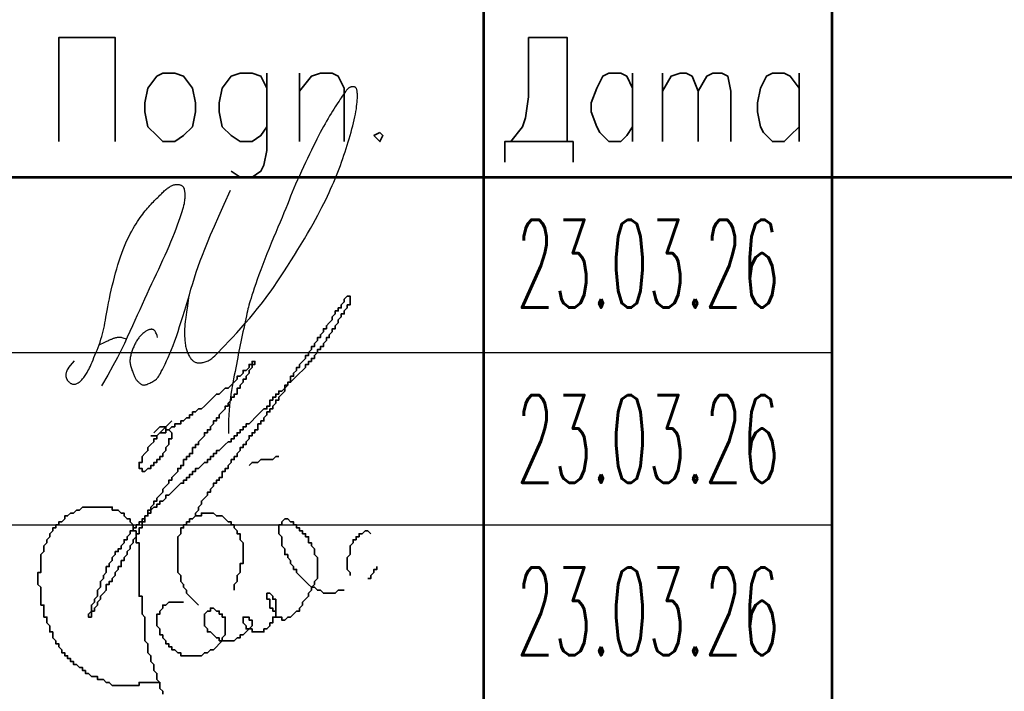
# Model space of a CAD drawing. Header units: millimetres. Extents: x -4 to 206, y 6 to 303.
# Tile 4 of 11: x 57 to 85, y 22 to 41. Entities that reach past the tile are written whole.
import ezdxf

# ---------------------------------------------------------------- set-up
doc = ezdxf.new("R2010")
doc.units = ezdxf.units.MM
doc.header["$MEASUREMENT"] = 0
doc.layers.get('0').update_dxf_attribs({"linetype": 'CONTINUOUS'})
doc.styles.add('simplex.shx', font='simplex.shx', dxfattribs={"width": 0.9, "height": 2})

# ---------------------------------------------------------------- blocks, each defined once
blk = doc.blocks.new('абросимов')
at = {"color": 162, "lineweight": 25}
for points in [[(-760.731, -527.911), (-760.766, -528.141), (-760.793, -528.326), (-760.813, -528.472), (-760.827, -528.586), (-760.836, -528.673), (-760.841, -528.74), (-760.844, -528.794), (-760.845, -528.842), (-760.845, -528.887), (-760.845, -528.933), (-760.844, -528.977), (-760.843, -529.021), (-760.84, -529.064), (-760.838, -529.105), (-760.835, -529.146), (-760.83, -529.184), (-760.826, -529.222), (-760.82, -529.257), (-760.814, -529.292), (-760.807, -529.325), (-760.799, -529.357), (-760.791, -529.388), (-760.781, -529.418), (-760.771, -529.448), (-760.76, -529.477), (-760.748, -529.505), (-760.736, -529.532), (-760.722, -529.558), (-760.709, -529.584), (-760.694, -529.607), (-760.679, -529.63), (-760.664, -529.65), (-760.648, -529.669), (-760.631, -529.686), (-760.615, -529.702), (-760.598, -529.715), (-760.58, -529.727), (-760.563, -529.738), (-760.545, -529.747), (-760.527, -529.755), (-760.509, -529.761), (-760.491, -529.766), (-760.472, -529.769), (-760.453, -529.772), (-760.433, -529.772), (-760.411, -529.772), (-760.389, -529.77), (-760.365, -529.767), (-760.34, -529.763), (-760.314, -529.757), (-760.286, -529.751), (-760.258, -529.742), (-760.23, -529.733), (-760.202, -529.722), (-760.175, -529.71), (-760.148, -529.697), (-760.122, -529.682), (-760.095, -529.664), (-760.064, -529.641), (-760.029, -529.61), (-759.986, -529.57), (-759.934, -529.518), (-759.87, -529.453), (-759.793, -529.373), (-759.701, -529.276), (-759.596, -529.165), (-759.482, -529.042), (-759.361, -528.91), (-759.237, -528.773), (-759.112, -528.633), (-758.99, -528.493), (-758.873, -528.355), (-758.764, -528.223), (-758.662, -528.096), (-758.566, -527.97), (-758.473, -527.845), (-758.383, -527.72), (-758.294, -527.591), (-758.204, -527.458), (-758.112, -527.318), (-758.016, -527.171), (-757.917, -527.018), (-757.817, -526.861), (-757.717, -526.702), (-757.618, -526.543), (-757.522, -526.385), (-757.43, -526.232), (-757.342, -526.084), (-757.261, -525.944), (-757.186, -525.811), (-757.116, -525.685), (-757.051, -525.564), (-756.99, -525.448), (-756.933, -525.336), (-756.879, -525.228), (-756.827, -525.123), (-756.778, -525.02), (-756.731, -524.918), (-756.685, -524.819), (-756.641, -524.72), (-756.599, -524.623), (-756.558, -524.526), (-756.519, -524.43), (-756.481, -524.334), (-756.444, -524.238), (-756.409, -524.142), (-756.374, -524.047), (-756.34, -523.951), (-756.307, -523.856), (-756.276, -523.76), (-756.245, -523.665), (-756.214, -523.57), (-756.185, -523.476), (-756.156, -523.382), (-756.129, -523.289), (-756.103, -523.197), (-756.078, -523.106), (-756.055, -523.018), (-756.033, -522.931), (-756.013, -522.846), (-755.996, -522.764), (-755.98, -522.684), (-755.966, -522.608), (-755.954, -522.535), (-755.945, -522.466), (-755.937, -522.4), (-755.93, -522.339), (-755.926, -522.283), (-755.923, -522.232), (-755.922, -522.185), (-755.923, -522.144), (-755.924, -522.106), (-755.927, -522.073), (-755.93, -522.044), (-755.934, -522.018), (-755.938, -521.997), (-755.943, -521.979), (-755.948, -521.964), (-755.954, -521.952), (-755.959, -521.942), (-755.965, -521.934), (-755.971, -521.928), (-755.977, -521.923), (-755.983, -521.919), (-755.989, -521.916), (-755.996, -521.913), (-756.003, -521.91), (-756.009, -521.908), (-756.016, -521.906), (-756.023, -521.904), (-756.031, -521.903), (-756.038, -521.902), (-756.046, -521.901), (-756.054, -521.901), (-756.062, -521.901), (-756.07, -521.902), (-756.079, -521.903), (-756.087, -521.904), (-756.096, -521.906), (-756.105, -521.908), (-756.114, -521.911), (-756.123, -521.914), (-756.132, -521.917), (-756.141, -521.922), (-756.15, -521.926), (-756.16, -521.932), (-756.169, -521.938), (-756.178, -521.945), (-756.187, -521.952), (-756.197, -521.961), (-756.207, -521.971), (-756.218, -521.984), (-756.231, -521.999), (-756.246, -522.017), (-756.262, -522.039), (-756.281, -522.066), (-756.303, -522.096), (-756.327, -522.132), (-756.354, -522.171), (-756.383, -522.214), (-756.415, -522.26), (-756.447, -522.31), (-756.482, -522.363), (-756.518, -522.419), (-756.555, -522.477), (-756.593, -522.537), (-756.632, -522.6), (-756.673, -522.666), (-756.714, -522.735), (-756.756, -522.806), (-756.799, -522.881), (-756.843, -522.958), (-756.888, -523.038), (-756.933, -523.122), (-756.98, -523.21), (-757.028, -523.301), (-757.077, -523.396), (-757.127, -523.496), (-757.18, -523.601), (-757.234, -523.71), (-757.289, -523.825), (-757.346, -523.943), (-757.404, -524.065), (-757.462, -524.188), (-757.519, -524.312), (-757.575, -524.436), (-757.63, -524.558), (-757.682, -524.678), (-757.731, -524.795), (-757.779, -524.91), (-757.825, -525.023), (-757.871, -525.137), (-757.918, -525.253), (-757.965, -525.372), (-758.015, -525.496), (-758.069, -525.625), (-758.125, -525.762), (-758.185, -525.904), (-758.247, -526.051), (-758.31, -526.202), (-758.375, -526.356), (-758.438, -526.51), (-758.501, -526.665), (-758.562, -526.818), (-758.62, -526.969), (-758.675, -527.117), (-758.727, -527.259), (-758.775, -527.395), (-758.819, -527.522), (-758.859, -527.641), (-758.895, -527.749), (-758.927, -527.844), (-758.953, -527.927), (-758.975, -527.999), (-758.994, -528.063), (-759.011, -528.121), (-759.026, -528.178), (-759.04, -528.234), (-759.054, -528.294), (-759.069, -528.36), (-759.086, -528.433), (-759.103, -528.514), (-759.122, -528.601), (-759.142, -528.692), (-759.162, -528.787), (-759.183, -528.883), (-759.203, -528.979), (-759.223, -529.074), (-759.242, -529.167), (-759.26, -529.258), (-759.279, -529.348), (-759.297, -529.439), (-759.315, -529.529), (-759.333, -529.621), (-759.351, -529.715), (-759.37, -529.812), (-759.389, -529.912), (-759.409, -530.016), (-759.429, -530.121), (-759.449, -530.228), (-759.469, -530.337), (-759.488, -530.445), (-759.506, -530.554), (-759.523, -530.661), (-759.538, -530.768), (-759.552, -530.876), (-759.565, -530.991), (-759.575, -531.115), (-759.584, -531.252), (-759.59, -531.406), (-759.594, -531.581), (-759.595, -531.781)], [(-763.986, -529.708), (-764.049, -529.782), (-764.1, -529.844), (-764.138, -529.895), (-764.166, -529.937), (-764.187, -529.972), (-764.2, -530), (-764.209, -530.024), (-764.215, -530.045), (-764.22, -530.065), (-764.223, -530.084), (-764.225, -530.101), (-764.226, -530.118), (-764.226, -530.134), (-764.225, -530.149), (-764.223, -530.164), (-764.22, -530.178), (-764.216, -530.192), (-764.211, -530.206), (-764.206, -530.22), (-764.199, -530.234), (-764.192, -530.247), (-764.184, -530.26), (-764.174, -530.273), (-764.164, -530.286), (-764.152, -530.299), (-764.14, -530.311), (-764.126, -530.323), (-764.112, -530.333), (-764.098, -530.344), (-764.083, -530.353), (-764.067, -530.361), (-764.051, -530.367), (-764.035, -530.372), (-764.018, -530.376), (-764.002, -530.378), (-763.985, -530.378), (-763.967, -530.376), (-763.949, -530.372), (-763.931, -530.366), (-763.911, -530.358), (-763.892, -530.348), (-763.872, -530.335), (-763.851, -530.321), (-763.83, -530.305), (-763.81, -530.287), (-763.789, -530.268), (-763.769, -530.248), (-763.749, -530.228), (-763.73, -530.206), (-763.711, -530.184), (-763.693, -530.16), (-763.674, -530.133), (-763.656, -530.105), (-763.637, -530.074), (-763.617, -530.039), (-763.596, -530), (-763.575, -529.958), (-763.552, -529.911), (-763.528, -529.86), (-763.504, -529.806), (-763.478, -529.748), (-763.451, -529.686), (-763.424, -529.621), (-763.396, -529.553), (-763.367, -529.481), (-763.337, -529.407), (-763.308, -529.331), (-763.279, -529.253), (-763.252, -529.175), (-763.225, -529.096), (-763.201, -529.018), (-763.18, -528.94), (-763.161, -528.864), (-763.144, -528.788), (-763.129, -528.712), (-763.115, -528.633), (-763.101, -528.551), (-763.086, -528.465), (-763.071, -528.374), (-763.053, -528.277), (-763.034, -528.172), (-763.012, -528.06), (-762.987, -527.944), (-762.961, -527.824), (-762.933, -527.701), (-762.904, -527.577), (-762.873, -527.452), (-762.842, -527.329), (-762.809, -527.208), (-762.776, -527.089), (-762.742, -526.973), (-762.706, -526.861), (-762.67, -526.751), (-762.633, -526.645), (-762.595, -526.543), (-762.556, -526.445), (-762.516, -526.35), (-762.475, -526.261), (-762.433, -526.175), (-762.391, -526.093), (-762.35, -526.016), (-762.308, -525.942), (-762.267, -525.872), (-762.227, -525.807), (-762.187, -525.745), (-762.149, -525.687), (-762.111, -525.632), (-762.074, -525.581), (-762.038, -525.532), (-762.002, -525.486), (-761.967, -525.442), (-761.933, -525.4), (-761.898, -525.36), (-761.864, -525.321), (-761.831, -525.284), (-761.798, -525.248), (-761.765, -525.213), (-761.733, -525.179), (-761.701, -525.147), (-761.67, -525.115), (-761.64, -525.084), (-761.61, -525.054), (-761.581, -525.025), (-761.552, -524.996), (-761.524, -524.969), (-761.497, -524.943), (-761.471, -524.918), (-761.446, -524.894), (-761.422, -524.872), (-761.398, -524.851), (-761.375, -524.831), (-761.352, -524.812), (-761.33, -524.795), (-761.308, -524.779), (-761.286, -524.764), (-761.265, -524.751), (-761.243, -524.738), (-761.221, -524.727), (-761.199, -524.717), (-761.177, -524.708), (-761.156, -524.701), (-761.135, -524.694), (-761.115, -524.69), (-761.096, -524.686), (-761.077, -524.684), (-761.059, -524.683), (-761.043, -524.683), (-761.026, -524.684), (-761.011, -524.686), (-760.996, -524.689), (-760.982, -524.694), (-760.968, -524.699), (-760.954, -524.704), (-760.941, -524.711), (-760.929, -524.718), (-760.918, -524.726), (-760.907, -524.735), (-760.897, -524.744), (-760.887, -524.755), (-760.879, -524.766), (-760.872, -524.779), (-760.866, -524.792), (-760.86, -524.806), (-760.856, -524.822), (-760.852, -524.838), (-760.848, -524.856), (-760.845, -524.875), (-760.843, -524.896), (-760.841, -524.918), (-760.839, -524.941), (-760.838, -524.967), (-760.837, -524.993), (-760.837, -525.022), (-760.838, -525.052), (-760.84, -525.084), (-760.843, -525.118), (-760.847, -525.154), (-760.853, -525.193), (-760.861, -525.236), (-760.872, -525.285), (-760.885, -525.339), (-760.902, -525.401), (-760.923, -525.471), (-760.949, -525.551), (-760.979, -525.64), (-761.014, -525.739), (-761.053, -525.846), (-761.095, -525.96), (-761.141, -526.079), (-761.19, -526.202), (-761.242, -526.328), (-761.296, -526.456), (-761.352, -526.585), (-761.41, -526.714), (-761.469, -526.845), (-761.53, -526.976), (-761.592, -527.109), (-761.656, -527.244), (-761.72, -527.382), (-761.785, -527.521), (-761.852, -527.663), (-761.918, -527.808), (-761.986, -527.955), (-762.054, -528.104), (-762.122, -528.255), (-762.191, -528.408), (-762.26, -528.562), (-762.33, -528.718), (-762.401, -528.876), (-762.475, -529.04), (-762.557, -529.215), (-762.651, -529.406), (-762.759, -529.618), (-762.885, -529.855), (-763.034, -530.124), (-763.208, -530.427)], [(-761.614, -529.045), (-761.63, -528.99), (-761.645, -528.945), (-761.659, -528.91), (-761.673, -528.883), (-761.686, -528.863), (-761.698, -528.848), (-761.71, -528.838), (-761.721, -528.83), (-761.732, -528.824), (-761.742, -528.82), (-761.752, -528.816), (-761.763, -528.814), (-761.773, -528.812), (-761.784, -528.812), (-761.795, -528.812), (-761.806, -528.814), (-761.818, -528.815), (-761.83, -528.818), (-761.844, -528.821), (-761.858, -528.825), (-761.873, -528.831), (-761.889, -528.838), (-761.907, -528.847), (-761.925, -528.857), (-761.945, -528.869), (-761.965, -528.883), (-761.987, -528.898), (-762.009, -528.915), (-762.031, -528.933), (-762.053, -528.952), (-762.074, -528.972), (-762.095, -528.993), (-762.115, -529.015), (-762.134, -529.037), (-762.152, -529.06), (-762.17, -529.084), (-762.186, -529.108), (-762.202, -529.132), (-762.217, -529.157), (-762.231, -529.182), (-762.245, -529.207), (-762.258, -529.233), (-762.27, -529.258), (-762.282, -529.284), (-762.294, -529.311), (-762.305, -529.337), (-762.315, -529.364), (-762.326, -529.391), (-762.336, -529.419), (-762.346, -529.447), (-762.355, -529.475), (-762.364, -529.503), (-762.372, -529.531), (-762.379, -529.559), (-762.385, -529.586), (-762.39, -529.613), (-762.394, -529.64), (-762.397, -529.666), (-762.399, -529.693), (-762.399, -529.718), (-762.399, -529.744), (-762.397, -529.77), (-762.394, -529.796), (-762.389, -529.822), (-762.383, -529.848), (-762.376, -529.874), (-762.369, -529.901), (-762.36, -529.927), (-762.351, -529.954), (-762.342, -529.98), (-762.332, -530.006), (-762.322, -530.032), (-762.312, -530.058), (-762.303, -530.084), (-762.293, -530.109), (-762.283, -530.133), (-762.273, -530.156), (-762.263, -530.178), (-762.253, -530.198), (-762.243, -530.217), (-762.232, -530.234), (-762.221, -530.25), (-762.209, -530.265), (-762.197, -530.278), (-762.185, -530.291), (-762.173, -530.302), (-762.161, -530.314), (-762.148, -530.325), (-762.136, -530.336), (-762.123, -530.347), (-762.11, -530.358), (-762.097, -530.367), (-762.083, -530.376), (-762.069, -530.384), (-762.055, -530.391), (-762.04, -530.396), (-762.025, -530.399), (-762.009, -530.401), (-761.993, -530.4), (-761.975, -530.398), (-761.956, -530.394), (-761.935, -530.388), (-761.912, -530.381), (-761.888, -530.371), (-761.861, -530.359), (-761.833, -530.346), (-761.804, -530.331), (-761.775, -530.316), (-761.746, -530.299), (-761.719, -530.283), (-761.693, -530.266), (-761.669, -530.249), (-761.649, -530.233), (-761.631, -530.216), (-761.613, -530.197), (-761.596, -530.174), (-761.578, -530.146), (-761.558, -530.111), (-761.535, -530.069), (-761.508, -530.018), (-761.476, -529.956), (-761.44, -529.883), (-761.401, -529.802), (-761.358, -529.711), (-761.313, -529.613), (-761.267, -529.506), (-761.219, -529.392), (-761.172, -529.272), (-761.125, -529.146), (-761.078, -529.015), (-761.031, -528.878), (-760.985, -528.737), (-760.939, -528.593), (-760.893, -528.445), (-760.847, -528.294), (-760.801, -528.14), (-760.755, -527.985), (-760.709, -527.829), (-760.662, -527.67), (-760.613, -527.511), (-760.563, -527.351), (-760.511, -527.189), (-760.456, -527.028), (-760.399, -526.866), (-760.338, -526.702), (-760.27, -526.53), (-760.193, -526.34), (-760.102, -526.126), (-759.995, -525.877), (-759.868, -525.586), (-759.717, -525.245), (-759.54, -524.845)], [(-763.276, -529.255), (-763.222, -529.229), (-763.173, -529.206), (-763.131, -529.186), (-763.093, -529.168), (-763.06, -529.153), (-763.031, -529.139), (-763.005, -529.127), (-762.981, -529.116), (-762.958, -529.107), (-762.938, -529.098), (-762.918, -529.09), (-762.9, -529.082), (-762.883, -529.076), (-762.866, -529.07), (-762.85, -529.064), (-762.834, -529.059), (-762.818, -529.054), (-762.803, -529.05), (-762.787, -529.046), (-762.772, -529.043), (-762.756, -529.04), (-762.74, -529.038), (-762.724, -529.036), (-762.708, -529.035), (-762.692, -529.035), (-762.674, -529.037), (-762.654, -529.039), (-762.632, -529.044), (-762.606, -529.052), (-762.576, -529.062), (-762.54, -529.076), (-762.498, -529.094)]]:
    blk.add_lwpolyline(points, dxfattribs=at)

msp = doc.modelspace()

# ---------------------------------------------------------------- linework, layer by layer
at = {"color": 7, "linetype": 'Continuous', "lineweight": 53, "true_color": 0x000007}
for p, q in [((70.443, 11.515), (70.443, 51.308)), ((80.349, 51.308), (80.349, 11.515)), ((15.748, 36.407), (80.349, 36.407)), ((80.349, 36.407), (199.729, 36.407))]:
    msp.add_line(p, q, dxfattribs=at)
at = {"color": 7, "linetype": 'Continuous', "lineweight": 35, "true_color": 0x000007}
for p, q in [((65.193, 39.37), (65.193, 37.423)), ((74.676, 39.37), (74.676, 37.423)), ((75.523, 39.37), (75.523, 37.423)), ((79.417, 39.37), (79.417, 37.423))]:
    msp.add_line(p, q, dxfattribs=at)
at = {"color": 7, "linetype": 'Continuous', "lineweight": 25, "true_color": 0x000007}
for p, q in [((15.748, 31.411), (80.349, 31.411)), ((15.748, 26.501), (80.349, 26.501))]:
    msp.add_line(p, q, dxfattribs=at)
at = {"color": 7, "linetype": 'Continuous', "lineweight": 35, "true_color": 0x000007}
for points in [[(58.335, 37.423), (58.335, 40.386), (59.944, 40.386), (59.944, 37.423)], [(71.205, 37.423), (71.543, 37.846), (71.628, 38.1), (71.713, 38.693), (71.713, 40.386), (72.813, 40.386), (72.813, 37.423)], [(64.262, 38.947), (64.177, 39.116), (64.093, 39.285), (63.839, 39.37), (63.5, 39.37), (63.246, 39.285), (62.992, 38.947), (62.907, 38.523), (62.907, 38.269), (62.992, 37.846), (63.246, 37.592), (63.5, 37.423), (63.839, 37.423), (64.093, 37.592), (64.262, 37.846)], [(64.262, 39.37), (64.262, 37.169), (64.177, 36.745), (64.093, 36.576), (63.839, 36.407), (63.5, 36.407), (63.246, 36.576)], [(65.193, 38.862), (65.532, 39.285), (65.786, 39.37), (66.125, 39.37), (66.294, 39.285), (66.463, 38.947), (66.463, 37.423)], [(74.676, 37.846), (74.507, 37.592), (74.337, 37.423), (73.999, 37.423), (73.829, 37.592), (73.745, 37.677), (73.66, 37.846), (73.491, 38.269), (73.491, 38.523), (73.66, 38.947), (73.829, 39.285), (73.999, 39.37), (74.337, 39.37), (74.507, 39.285), (74.676, 38.947)], [(75.523, 38.862), (75.777, 39.285), (76.031, 39.37), (76.2, 39.37), (76.369, 39.285), (76.539, 38.862), (76.539, 37.423)], [(76.539, 38.862), (76.793, 39.285), (76.962, 39.37), (77.216, 39.37), (77.385, 39.285), (77.47, 38.862), (77.47, 37.423)], [(79.417, 37.846), (79.163, 37.592), (78.994, 37.423), (78.655, 37.423), (78.486, 37.592), (78.401, 37.677), (78.317, 37.846), (78.232, 38.269), (78.232, 38.523), (78.317, 38.947), (78.486, 39.285), (78.655, 39.37), (78.994, 39.37), (79.163, 39.285), (79.417, 38.947)], [(72.983, 36.83), (72.983, 37.423), (71.035, 37.423), (71.035, 36.83)], [(59.605, 24.977), (59.605, 25.061), (59.69, 25.146), (59.69, 25.231), (59.69, 25.315), (59.775, 25.315), (59.775, 25.4), (59.859, 25.485), (59.859, 25.569), (59.944, 25.654), (59.944, 25.739), (60.029, 25.739), (60.029, 25.823), (60.113, 25.823), (60.113, 25.908), (60.198, 25.993), (60.198, 26.077), (60.283, 26.077), (60.283, 26.162), (60.367, 26.247), (60.367, 26.331), (60.452, 26.331), (60.452, 26.416), (60.537, 26.416), (60.537, 26.501), (60.621, 26.501), (60.621, 26.585), (60.706, 26.585), (60.706, 26.67), (60.791, 26.67), (60.791, 26.755), (60.875, 26.755), (60.875, 26.839), (60.96, 26.839), (60.96, 26.924), (61.045, 27.009), (61.129, 27.009), (61.129, 27.093), (61.214, 27.093), (61.214, 27.178), (61.299, 27.178), (61.383, 27.263), (61.383, 27.347), (61.468, 27.347), (61.553, 27.432), (61.637, 27.517), (61.722, 27.601), (61.807, 27.686), (61.891, 27.686), (61.891, 27.771), (61.976, 27.771), (61.976, 27.855), (62.061, 27.855), (62.061, 27.94), (62.145, 27.94), (62.145, 28.025), (62.23, 28.025), (62.23, 28.109), (62.315, 28.109), (62.399, 28.194), (62.484, 28.279), (62.569, 28.279), (62.569, 28.363), (62.653, 28.363), (62.653, 28.448), (62.738, 28.448), (62.738, 28.533), (62.823, 28.533), (62.823, 28.617), (62.907, 28.617), (62.992, 28.702), (63.077, 28.787), (63.161, 28.871), (63.246, 28.871), (63.246, 28.956), (63.331, 28.956), (63.331, 29.041), (63.415, 29.041), (63.415, 29.125), (63.5, 29.125), (63.5, 29.21), (63.585, 29.21), (63.585, 29.295), (63.669, 29.295), (63.669, 29.379), (63.754, 29.379), (63.839, 29.464), (63.923, 29.549), (64.008, 29.633), (64.093, 29.718), (64.177, 29.803), (64.262, 29.803), (64.262, 29.887), (64.347, 29.887), (64.347, 29.972), (64.347, 30.057), (64.431, 30.057), (64.431, 30.141), (64.516, 30.141), (64.516, 30.226), (64.601, 30.226), (64.601, 30.311), (64.685, 30.311), (64.77, 30.395), (64.77, 30.48), (64.855, 30.48), (64.855, 30.565), (64.939, 30.565), (65.024, 30.649), (65.109, 30.734), (65.193, 30.819), (65.278, 30.903), (65.363, 30.988), (65.363, 31.073), (65.447, 31.073), (65.447, 31.157), (65.532, 31.157), (65.532, 31.242), (65.617, 31.242), (65.617, 31.327), (65.701, 31.411), (65.701, 31.496), (65.786, 31.496), (65.786, 31.581), (65.871, 31.581), (65.871, 31.665), (65.955, 31.75), (65.955, 31.835), (66.04, 31.835), (66.04, 31.919), (66.125, 32.004), (66.125, 32.089), (66.209, 32.089), (66.209, 32.173), (66.294, 32.258), (66.294, 32.343), (66.379, 32.427), (66.379, 32.512), (66.463, 32.512), (66.463, 32.597), (66.548, 32.681), (66.548, 32.766), (66.633, 32.766), (66.633, 32.851), (66.633, 32.935), (66.633, 33.02), (66.548, 33.02), (66.463, 32.935), (66.463, 32.851), (66.379, 32.766), (66.379, 32.681), (66.294, 32.681), (66.294, 32.597), (66.209, 32.597), (66.209, 32.512), (66.125, 32.427), (66.125, 32.343), (66.04, 32.258), (65.955, 32.173), (65.955, 32.089), (65.871, 32.089), (65.871, 32.004), (65.786, 31.919), (65.786, 31.835), (65.701, 31.835), (65.701, 31.75), (65.617, 31.665)], [(65.617, 31.665), (65.617, 31.581), (65.532, 31.581), (65.532, 31.496), (65.447, 31.411), (65.447, 31.327), (65.363, 31.327), (65.363, 31.242), (65.278, 31.157), (65.193, 31.073), (65.193, 30.988), (65.109, 30.988), (65.109, 30.903), (65.024, 30.819), (65.024, 30.734), (64.939, 30.734), (64.939, 30.649), (64.939, 30.565), (64.855, 30.565), (64.855, 30.48), (64.77, 30.395), (64.77, 30.311), (64.685, 30.226), (64.601, 30.141), (64.601, 30.057), (64.516, 30.057), (64.516, 29.972), (64.431, 29.887), (64.431, 29.803), (64.347, 29.803), (64.347, 29.718), (64.262, 29.718), (64.262, 29.633), (64.177, 29.549), (64.177, 29.464), (64.093, 29.464), (64.093, 29.379), (64.008, 29.379), (64.008, 29.295), (64.008, 29.21), (63.923, 29.21), (63.923, 29.125), (63.839, 29.125), (63.839, 29.041), (63.754, 29.041), (63.754, 28.956), (63.669, 28.871), (63.669, 28.787), (63.585, 28.787), (63.585, 28.702), (63.5, 28.702), (63.5, 28.617), (63.415, 28.533), (63.415, 28.448), (63.331, 28.448), (63.331, 28.363), (63.246, 28.363), (63.246, 28.279), (63.161, 28.194), (63.161, 28.109), (63.077, 28.109), (63.077, 28.025), (62.992, 28.025), (62.992, 27.94), (62.992, 27.855), (62.907, 27.855), (62.907, 27.771), (62.823, 27.771), (62.823, 27.686), (62.738, 27.686), (62.738, 27.601), (62.653, 27.517), (62.653, 27.432), (62.569, 27.432), (62.569, 27.347), (62.484, 27.263), (62.399, 27.178), (62.399, 27.093), (62.315, 27.009), (62.315, 26.924), (62.23, 26.839), (62.23, 26.755)], [(60.96, 29.041), (61.129, 29.041), (61.214, 29.125), (61.299, 29.125), (61.383, 29.125), (61.383, 29.21), (61.468, 29.21), (61.553, 29.295), (61.637, 29.295), (61.637, 29.379), (61.722, 29.379), (61.807, 29.379), (61.807, 29.464), (61.891, 29.464), (61.976, 29.549), (62.061, 29.549), (62.061, 29.633), (62.145, 29.633), (62.145, 29.718), (62.23, 29.718), (62.315, 29.803), (62.399, 29.803), (62.484, 29.887), (62.569, 29.972), (62.653, 30.057), (62.738, 30.141), (62.823, 30.226), (62.907, 30.226), (62.992, 30.311), (63.077, 30.395), (63.161, 30.395), (63.246, 30.48), (63.331, 30.565), (63.415, 30.649), (63.415, 30.734), (63.5, 30.734), (63.585, 30.819), (63.585, 30.903), (63.669, 30.903), (63.754, 30.988), (63.754, 31.073), (63.839, 31.073), (63.839, 31.157), (63.923, 31.157), (63.923, 31.073), (63.839, 31.073), (63.839, 30.988), (63.754, 30.903), (63.754, 30.819), (63.669, 30.734), (63.669, 30.649), (63.585, 30.649), (63.585, 30.565), (63.5, 30.48), (63.5, 30.395), (63.415, 30.395), (63.415, 30.311), (63.415, 30.226), (63.331, 30.226), (63.331, 30.141), (63.246, 30.141), (63.246, 30.057), (63.161, 29.972), (63.161, 29.887), (63.077, 29.887), (63.077, 29.803), (62.992, 29.718), (62.907, 29.633), (62.907, 29.549), (62.823, 29.549), (62.823, 29.464), (62.738, 29.464), (62.738, 29.379), (62.653, 29.295), (62.653, 29.21), (62.569, 29.21), (62.569, 29.125), (62.484, 29.125), (62.484, 29.041), (62.399, 28.956), (62.315, 28.871), (62.315, 28.787), (62.23, 28.787), (62.23, 28.702), (62.145, 28.702), (62.145, 28.617), (62.145, 28.533), (62.061, 28.533), (62.061, 28.448), (61.976, 28.448), (61.976, 28.363), (61.891, 28.363), (61.891, 28.279), (61.891, 28.194), (61.807, 28.194), (61.807, 28.109), (61.722, 28.109), (61.722, 28.025), (61.637, 27.94), (61.553, 27.855), (61.553, 27.771), (61.468, 27.771), (61.468, 27.686), (61.383, 27.601), (61.299, 27.517), (61.299, 27.432), (61.214, 27.347), (61.129, 27.263), (61.129, 27.178), (61.045, 27.178), (61.045, 27.093), (60.96, 27.009), (60.96, 26.924), (60.875, 26.924), (60.875, 26.839), (60.875, 26.755), (60.791, 26.755), (60.791, 26.67), (60.791, 26.585), (60.706, 26.585), (60.706, 26.501), (60.706, 26.416), (60.621, 26.416), (60.621, 26.331), (60.621, 26.247), (60.537, 26.247), (60.537, 26.162), (60.452, 26.077), (60.452, 25.993), (60.367, 25.908), (60.367, 25.823), (60.283, 25.739), (60.283, 25.654), (60.198, 25.569), (60.198, 25.485), (60.113, 25.485), (60.113, 25.4), (60.113, 25.315), (60.029, 25.315), (60.029, 25.231), (59.944, 25.146), (59.944, 25.061), (59.859, 24.977), (59.859, 24.892), (59.775, 24.892), (59.775, 24.807), (59.69, 24.807), (59.69, 24.723), (59.69, 24.638), (59.605, 24.553), (59.521, 24.469), (59.521, 24.384), (59.436, 24.299), (59.436, 24.215), (59.351, 24.13), (59.351, 24.045), (59.267, 24.045), (59.267, 23.961), (59.267, 23.876), (59.182, 23.876), (59.182, 23.961), (59.267, 24.045), (59.267, 24.13), (59.267, 24.215), (59.351, 24.299), (59.351, 24.384), (59.436, 24.469), (59.436, 24.553), (59.436, 24.638), (59.521, 24.723), (59.521, 24.892), (59.605, 24.977)], [(61.553, 29.464), (61.468, 29.379), (61.383, 29.295), (61.299, 29.21), (61.214, 29.125), (61.129, 29.041), (61.129, 28.956), (61.045, 28.956), (61.045, 28.871), (60.96, 28.787), (60.875, 28.702), (60.875, 28.617), (60.791, 28.533), (60.706, 28.448), (60.706, 28.363), (60.706, 28.279), (60.621, 28.279), (60.621, 28.194), (60.621, 28.109), (60.706, 28.109), (60.706, 28.025), (60.791, 28.025), (60.875, 28.109), (60.96, 28.109), (60.96, 28.194), (61.045, 28.194), (61.045, 28.279), (61.129, 28.279), (61.129, 28.363), (61.214, 28.363), (61.214, 28.448), (61.299, 28.448), (61.299, 28.533), (61.383, 28.617), (61.383, 28.702), (61.468, 28.787), (61.468, 28.871), (61.468, 28.956), (61.553, 28.956), (61.553, 29.041), (61.553, 29.125), (61.468, 29.21), (61.383, 29.21), (61.383, 29.295), (61.299, 29.295), (61.214, 29.295), (61.129, 29.21), (61.045, 29.125)], [(63.754, 28.194), (63.839, 28.279), (63.923, 28.279), (64.008, 28.279), (64.093, 28.363), (64.177, 28.363), (64.262, 28.363), (64.347, 28.363), (64.431, 28.363), (64.516, 28.448), (64.601, 28.448)], [(61.299, 21.675), (61.299, 21.759), (61.214, 21.844), (61.214, 21.929), (61.214, 22.013), (61.129, 22.098), (61.129, 22.183), (61.129, 22.267), (61.045, 22.352), (61.045, 22.437), (61.045, 22.521), (60.96, 22.606), (60.96, 22.691), (60.96, 22.775), (60.875, 22.86), (60.875, 22.945), (60.875, 23.029), (60.875, 23.114), (60.791, 23.199), (60.791, 23.283), (60.791, 23.368), (60.791, 23.453), (60.791, 23.537), (60.791, 23.622), (60.791, 23.707), (60.791, 23.791), (60.791, 23.876), (60.706, 23.961), (60.706, 24.045), (60.706, 24.13), (60.706, 24.215), (60.706, 24.299), (60.706, 24.384), (60.706, 24.469), (60.621, 24.469), (60.621, 24.553), (60.621, 24.638), (60.621, 24.723), (60.621, 24.807), (60.621, 24.892), (60.621, 24.977), (60.621, 25.061), (60.621, 25.146), (60.621, 25.231), (60.621, 25.315), (60.621, 25.4), (60.621, 25.485), (60.621, 25.569), (60.621, 25.654), (60.621, 25.739), (60.621, 25.823), (60.621, 25.908), (60.621, 25.993), (60.537, 25.993), (60.537, 26.077), (60.537, 26.162), (60.537, 26.247), (60.537, 26.331), (60.452, 26.331), (60.452, 26.416), (60.452, 26.501), (60.367, 26.585), (60.367, 26.67), (60.283, 26.67), (60.198, 26.755), (60.198, 26.839), (60.113, 26.839), (60.029, 26.924), (59.944, 26.924), (59.859, 26.924), (59.859, 27.009), (59.775, 27.009), (59.69, 27.009), (59.605, 27.009), (59.521, 27.009), (59.436, 27.009), (59.351, 27.009), (59.267, 27.009), (59.182, 27.009), (59.097, 27.009), (59.013, 27.009), (58.928, 26.924), (58.843, 26.924), (58.759, 26.839), (58.674, 26.839), (58.589, 26.755), (58.505, 26.755), (58.505, 26.67), (58.42, 26.585), (58.335, 26.585), (58.335, 26.501), (58.251, 26.501), (58.251, 26.416), (58.166, 26.416), (58.166, 26.331), (58.081, 26.247), (58.081, 26.162), (57.997, 26.077), (57.997, 25.993), (57.912, 25.908), (57.912, 25.823), (57.912, 25.739), (57.827, 25.654), (57.827, 25.569), (57.827, 25.485), (57.827, 25.4), (57.827, 25.315), (57.827, 25.231), (57.827, 25.146), (57.743, 25.146), (57.743, 25.061), (57.743, 24.977), (57.743, 24.892), (57.743, 24.807), (57.827, 24.723), (57.827, 24.638), (57.827, 24.553), (57.827, 24.469), (57.827, 24.384), (57.827, 24.299), (57.827, 24.215), (57.912, 24.215), (57.912, 24.13), (57.912, 24.045), (57.912, 23.961), (57.912, 23.876), (57.997, 23.876), (57.997, 23.791), (57.997, 23.707)], [(63.331, 24.638), (63.331, 24.807), (63.415, 24.892), (63.415, 25.061), (63.5, 25.146), (63.5, 25.231), (63.5, 25.315), (63.5, 25.4), (63.585, 25.4), (63.585, 25.485), (63.585, 25.569), (63.585, 25.654), (63.585, 25.739), (63.585, 25.823), (63.585, 25.908), (63.585, 25.993), (63.5, 26.077), (63.5, 26.162), (63.5, 26.247), (63.415, 26.247), (63.415, 26.331), (63.331, 26.416), (63.331, 26.501), (63.246, 26.501), (63.246, 26.585), (63.161, 26.585), (63.077, 26.67), (62.992, 26.755), (62.907, 26.755), (62.823, 26.755), (62.738, 26.839), (62.653, 26.839), (62.569, 26.839), (62.484, 26.839), (62.399, 26.839), (62.399, 26.755), (62.315, 26.755), (62.23, 26.755), (62.145, 26.67), (62.061, 26.67), (62.061, 26.585), (61.976, 26.585), (61.976, 26.501), (61.891, 26.501), (61.891, 26.416), (61.807, 26.416), (61.807, 26.331), (61.807, 26.247), (61.722, 26.162), (61.722, 26.077), (61.722, 25.993), (61.722, 25.908), (61.722, 25.823), (61.722, 25.739), (61.722, 25.654), (61.722, 25.569), (61.722, 25.485), (61.722, 25.4), (61.722, 25.315), (61.722, 25.231), (61.722, 25.146), (61.807, 25.061), (61.807, 24.977), (61.807, 24.892), (61.891, 24.807), (61.891, 24.723), (61.976, 24.638), (61.976, 24.553), (62.061, 24.469), (62.145, 24.384), (62.23, 24.299), (62.315, 24.215)], [(65.617, 24.892), (65.701, 24.977), (65.701, 25.061), (65.701, 25.146), (65.701, 25.231), (65.701, 25.315), (65.701, 25.4), (65.701, 25.485), (65.701, 25.569), (65.617, 25.654), (65.617, 25.739), (65.617, 25.823), (65.532, 25.908), (65.532, 25.993), (65.447, 25.993), (65.447, 26.077), (65.447, 26.162), (65.363, 26.162), (65.363, 26.247), (65.278, 26.247), (65.278, 26.331), (65.193, 26.331), (65.193, 26.416), (65.109, 26.416), (65.109, 26.501), (65.024, 26.501), (65.024, 26.585), (64.939, 26.585), (64.855, 26.67), (64.77, 26.67), (64.685, 26.585), (64.685, 26.501), (64.601, 26.501), (64.601, 26.416), (64.601, 26.331), (64.601, 26.247), (64.685, 26.162), (64.685, 26.077), (64.685, 25.993), (64.685, 25.908), (64.77, 25.823), (64.77, 25.739), (64.77, 25.654), (64.855, 25.654), (64.855, 25.569), (64.939, 25.485), (64.939, 25.4), (65.024, 25.315), (65.024, 25.231), (65.109, 25.231), (65.109, 25.146), (65.193, 25.061), (65.278, 24.977), (65.363, 24.892), (65.447, 24.807), (65.532, 24.723), (65.617, 24.723), (65.701, 24.638), (65.786, 24.638), (65.871, 24.553), (65.955, 24.553), (66.04, 24.553), (66.125, 24.553), (66.209, 24.553), (66.294, 24.638), (66.463, 24.638)], [(67.225, 26.247), (67.141, 26.331), (67.056, 26.331), (66.971, 26.247), (66.887, 26.247), (66.887, 26.162), (66.802, 26.162), (66.802, 26.077), (66.717, 26.077), (66.717, 25.993), (66.633, 25.908), (66.633, 25.823), (66.633, 25.739), (66.633, 25.654), (66.548, 25.569), (66.548, 25.485), (66.548, 25.4), (66.548, 25.315), (66.548, 25.231), (66.633, 25.146), (66.633, 25.061)], [(67.141, 24.977), (67.225, 24.977), (67.225, 25.061), (67.31, 25.146), (67.31, 25.231), (67.395, 25.231), (67.395, 25.315)], [(61.891, 24.299), (61.807, 24.299), (61.637, 24.299), (61.553, 24.299), (61.468, 24.299), (61.383, 24.215), (61.299, 24.215), (61.299, 24.13), (61.214, 24.045), (61.214, 23.961), (61.129, 23.961), (61.129, 23.876), (61.129, 23.791), (61.129, 23.707), (61.129, 23.622), (61.214, 23.537), (61.214, 23.453), (61.214, 23.368), (61.299, 23.368), (61.299, 23.283), (61.383, 23.199), (61.383, 23.114), (61.468, 23.114), (61.468, 23.029), (61.553, 23.029), (61.553, 22.945), (61.637, 22.945), (61.722, 22.86), (61.807, 22.86), (61.807, 22.775), (61.891, 22.775), (61.976, 22.775), (62.061, 22.775), (62.145, 22.775), (62.23, 22.775), (62.315, 22.775), (62.399, 22.775), (62.484, 22.86), (62.569, 22.86), (62.653, 22.945), (62.738, 22.945), (62.823, 23.029), (62.907, 23.114), (62.992, 23.199), (62.992, 23.283), (63.077, 23.368), (63.077, 23.453), (63.077, 23.537), (63.077, 23.622), (63.077, 23.707), (63.077, 23.791), (63.077, 23.876), (62.992, 23.876), (62.992, 23.961), (62.907, 23.961), (62.907, 24.045), (62.823, 24.045), (62.738, 24.13), (62.653, 24.13), (62.653, 24.045), (62.569, 24.045), (62.484, 23.961), (62.484, 23.876), (62.484, 23.791), (62.484, 23.707), (62.484, 23.622), (62.569, 23.537), (62.569, 23.453), (62.653, 23.453), (62.738, 23.368), (62.823, 23.283), (62.907, 23.283), (62.907, 23.199), (62.992, 23.199), (63.077, 23.199), (63.161, 23.199), (63.246, 23.199), (63.331, 23.199), (63.415, 23.283), (63.5, 23.283), (63.5, 23.368), (63.585, 23.368), (63.669, 23.453), (63.754, 23.537), (63.839, 23.622), (63.839, 23.707), (63.839, 23.791), (63.754, 23.791), (63.754, 23.876), (63.669, 23.876), (63.585, 23.876), (63.585, 23.791), (63.585, 23.707), (63.669, 23.622), (63.669, 23.537), (63.754, 23.537), (63.839, 23.537), (63.839, 23.453), (63.923, 23.453), (64.008, 23.453), (64.093, 23.453), (64.177, 23.453), (64.177, 23.537), (64.262, 23.537), (64.347, 23.622), (64.347, 23.707), (64.431, 23.707), (64.431, 23.791), (64.431, 23.876), (64.516, 23.876), (64.516, 23.961), (64.516, 24.045), (64.516, 24.13), (64.516, 24.215), (64.516, 24.299), (64.516, 24.384), (64.431, 24.384), (64.431, 24.469), (64.347, 24.553), (64.262, 24.553), (64.262, 24.469), (64.262, 24.384), (64.347, 24.384), (64.347, 24.299), (64.347, 24.215), (64.347, 24.13), (64.431, 24.13), (64.431, 24.045), (64.516, 24.045), (64.516, 23.961), (64.516, 23.876), (64.601, 23.876), (64.685, 23.876), (64.685, 23.791), (64.77, 23.791), (64.855, 23.876), (64.939, 23.876), (65.024, 23.961), (65.109, 24.045), (65.193, 24.045), (65.193, 24.13), (65.278, 24.215), (65.278, 24.299), (65.363, 24.384), (65.447, 24.469), (65.447, 24.553), (65.532, 24.638), (65.532, 24.723), (65.617, 24.807), (65.617, 24.892)], [(57.997, 23.707), (58.081, 23.622), (58.081, 23.537), (58.081, 23.453), (58.166, 23.453), (58.166, 23.368), (58.166, 23.283), (58.251, 23.199), (58.251, 23.114), (58.335, 23.114), (58.335, 23.029), (58.42, 22.945), (58.42, 22.86), (58.505, 22.86), (58.505, 22.775), (58.589, 22.775), (58.589, 22.691), (58.674, 22.691), (58.674, 22.606), (58.759, 22.606), (58.759, 22.521), (58.843, 22.521), (58.928, 22.437), (59.013, 22.437), (59.013, 22.352), (59.097, 22.352), (59.097, 22.267), (59.182, 22.267), (59.267, 22.183), (59.351, 22.183), (59.436, 22.183), (59.436, 22.098), (59.521, 22.098), (59.605, 22.098), (59.69, 22.013), (59.775, 22.013), (59.859, 21.929), (59.944, 21.929), (60.029, 21.929), (60.113, 21.929), (60.198, 21.929), (60.283, 21.929), (60.367, 21.929), (60.452, 21.929), (60.537, 21.929), (60.621, 21.929), (60.621, 22.013), (60.706, 22.013), (60.791, 22.013), (60.875, 22.013), (60.96, 22.013), (61.045, 22.013), (61.214, 22.013)]]:
    msp.add_lwpolyline(points, dxfattribs=at)
for points in [[(61.299, 39.37), (61.637, 39.37), (61.891, 39.285), (62.145, 38.947), (62.23, 38.523), (62.23, 38.269), (62.145, 37.846), (61.891, 37.592), (61.637, 37.423), (61.299, 37.423), (61.129, 37.592), (60.875, 37.846), (60.791, 38.269), (60.791, 38.523), (60.875, 38.947), (61.129, 39.285)], [(67.479, 37.677), (67.31, 37.592), (67.479, 37.423), (67.564, 37.592)]]:
    msp.add_lwpolyline(points, close=True, dxfattribs=at)

# ---------------------------------------------------------------- block references
at = {"color": 1, "linetype": 'ByBlock', "lineweight": 20}
msp.add_blockref('абросимов', (822.763, 560.886), dxfattribs=at)

# ---------------------------------------------------------------- texts
at = {"color": 7, "lineweight": 20, "style": 'simplex.shx', "width": 0.5}
for p in [(71.368, 32.694), (71.368, 27.699), (71.368, 22.788)]:
    msp.add_text('23.03.26', height=2.5, dxfattribs=at).set_placement(p)

doc.saveas('drawing.dxf')
